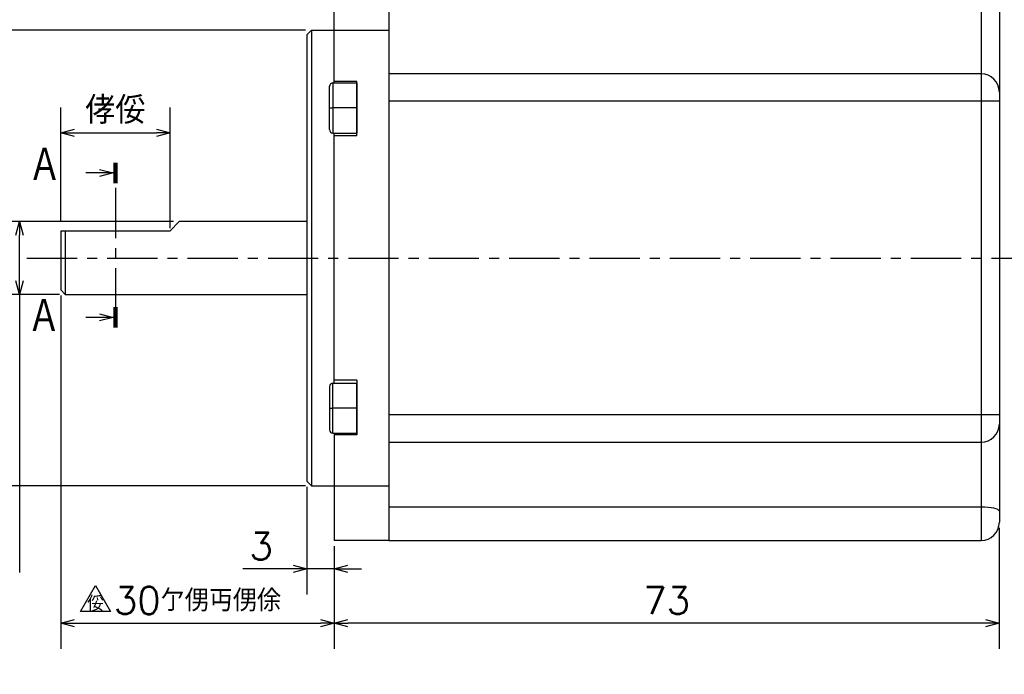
# Model space of a CAD drawing. Header units: millimetres. Extents: x -35 to 777, y -374 to 88.
# Tile 3 of 21: x 55 to 163, y -46 to 26. Entities that reach past the tile are written whole.
import ezdxf
from ezdxf.enums import TextEntityAlignment as Align

# ---------------------------------------------------------------- set-up
doc = ezdxf.new("R2010")
doc.units = ezdxf.units.MM
doc.header["$LTSCALE"] = 0.173622
doc.linetypes.add('CENTER', pattern=[50.8, 31.75, -6.35, 6.35, -6.35])
doc.layers.add('NoLayerName_001', color=7, linetype='Continuous')
doc.styles.get("Standard").update_dxf_attribs({"font": 'txt', "bigfont": 'extfont2'})
doc.dimstyles.get("Standard").update_dxf_attribs({"dimtxt": 2.5, "dimasz": 2.5, "dimexe": 1.25, "dimexo": 0.625, "dimtad": 1, "dimzin": 0, "dimdsep": 46, "dimtxsty": 'Standard', "dimcen": 2.5, "dimadec": 0, "dimazin": 0, "dimtfac": 0.75, "dimtmove": 0, "dimatfit": 3, "dimfxl": 1, "dimarcsym": 0})

# ---------------------------------------------------------------- blocks, each defined once
blk = doc.blocks.new('_OPEN30')
at = {"color": 0, "linetype": 'ByBlock', "lineweight": -2}
for p, q in [((-1, 0.267949), (0, 0)), ((0, 0), (-1, -0.267949)), ((0, 0), (-1, 0))]:
    blk.add_line(p, q, dxfattribs=at)
blk = doc.blocks.new('*D29')
at = {"layer": 'Defpoints', "color": 0}
for p in [(26.04, 27.46), (23.46, 22.04)]:
    blk.add_point(p, dxfattribs=at)
at = {"layer": 'NoLayerName_001', "color": 0, "linetype": 'Continuous', "lineweight": -2}
for p, q in [((30.78, 37.41), (27.11, 29.71)), ((41.63, 37.41), (30.78, 37.41)), ((24.75, 22.25), (24.75, 27.25)), ((22.25, 24.75), (27.25, 24.75))]:
    blk.add_line(p, q, dxfattribs=at)
at = {"layer": 'NoLayerName_001', "color": 0, "lineweight": 25, "xscale": 2.5, "yscale": 2.5, "zscale": 2.5, "rotation": 244.5407480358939}
blk.add_blockref('_OPEN30', (26.04, 27.46), dxfattribs=at)
at = {"layer": 'NoLayerName_001', "color": 0, "lineweight": 25, "insert": (36.7, 39.91), "char_height": 3, "attachment_point": 5}
blk.add_mtext('\\M+18C57\\M+198AB%%c6', dxfattribs=at)
blk = doc.blocks.new('_NONE')
blk = doc.blocks.new('*D33')
at = {"layer": 'Defpoints', "color": 0}
for p in [(71.75, 13.73), (59.75, 3.5), (71.75, 2.65)]:
    blk.add_point(p, dxfattribs=at)
at = {"layer": 'NoLayerName_001', "color": 0, "linetype": 'Continuous', "lineweight": 25}
for p, q in [((59.75, 4.12), (59.75, 16.53)), ((71.75, 3.27), (71.75, 16.53)), ((61.25, 13.73), (70.25, 13.73))]:
    blk.add_line(p, q, dxfattribs=at)
at = {"layer": 'NoLayerName_001', "color": 0, "lineweight": 25, "xscale": 1.5, "yscale": 1.5, "zscale": 1.5, "rotation": 180}
blk.add_blockref('_OPEN30', (59.75, 13.73), dxfattribs=at)
at = {"layer": 'NoLayerName_001', "color": 0, "lineweight": 25, "xscale": 1.5, "yscale": 1.5, "zscale": 1.5}
blk.add_blockref('_OPEN30', (71.75, 13.73), dxfattribs=at)
at = {"layer": 'NoLayerName_001', "color": 0, "lineweight": 25, "insert": (65.75, 16.23), "char_height": 3, "attachment_point": 5}
blk.add_mtext('侾俀', dxfattribs=at)
blk = doc.blocks.new('*D36')
at = {"layer": 'Defpoints', "color": 0}
for p in [(162.75, -29), (89.75, -31), (89.75, -40.08)]:
    blk.add_point(p, dxfattribs=at)
at = {"layer": 'NoLayerName_001', "color": 0, "linetype": 'Continuous', "lineweight": 25}
for p, q in [((162.75, -29.62), (162.75, -42.88)), ((89.75, -31.62), (89.75, -42.88)), ((161.25, -40.08), (91.25, -40.08))]:
    blk.add_line(p, q, dxfattribs=at)
at = {"layer": 'NoLayerName_001', "color": 0, "lineweight": 25, "xscale": 1.5, "yscale": 1.5, "zscale": 1.5, "rotation": 180}
blk.add_blockref('_OPEN30', (89.75, -40.08), dxfattribs=at)
at = {"layer": 'NoLayerName_001', "color": 0, "lineweight": 25, "xscale": 1.5, "yscale": 1.5, "zscale": 1.5}
blk.add_blockref('_OPEN30', (162.75, -40.08), dxfattribs=at)
at = {"layer": 'NoLayerName_001', "color": 0, "lineweight": 25, "insert": (126.25, -37.58), "char_height": 3, "attachment_point": 5}
blk.add_mtext('73', dxfattribs=at)
blk = doc.blocks.new('*D38')
at = {"layer": 'Defpoints', "color": 0}
for p in [(86.75, -24.5), (89.75, -31), (86.75, -34.12)]:
    blk.add_point(p, dxfattribs=at)
at = {"layer": 'NoLayerName_001', "color": 0, "linetype": 'Continuous', "lineweight": 25}
for p, q in [((86.75, -25.12), (86.75, -36.92)), ((86.75, -34.12), (79.75, -34.12)), ((85.25, -34.12), (83.75, -34.12)), ((89.75, -34.12), (86.75, -34.12)), ((91.25, -34.12), (92.75, -34.12))]:
    blk.add_line(p, q, dxfattribs=at)
at = {"layer": 'NoLayerName_001', "color": 0, "lineweight": 25, "xscale": 1.5, "yscale": 1.5, "zscale": 1.5}
blk.add_blockref('_OPEN30', (86.75, -34.12), dxfattribs=at)
at = {"layer": 'NoLayerName_001', "color": 0, "lineweight": 25, "xscale": 1.5, "yscale": 1.5, "zscale": 1.5, "rotation": 180}
blk.add_blockref('_OPEN30', (89.75, -34.12), dxfattribs=at)
at = {"layer": 'NoLayerName_001', "color": 0, "lineweight": 25, "insert": (81.75, -31.62), "char_height": 3, "attachment_point": 5}
blk.add_mtext('3', dxfattribs=at)
blk = doc.blocks.new('*D39')
at = {"layer": 'Defpoints', "color": 0}
for p in [(59.75, -3.5), (89.75, -40.08), (89.75, -40.08)]:
    blk.add_point(p, dxfattribs=at)
at = {"layer": 'NoLayerName_001', "color": 0, "linetype": 'Continuous', "lineweight": 25}
for p, q in [((59.75, -4.12), (59.75, -42.88)), ((61.25, -40.08), (88.25, -40.08))]:
    blk.add_line(p, q, dxfattribs=at)
at = {"layer": 'NoLayerName_001', "color": 0, "lineweight": 25, "xscale": 1.5, "yscale": 1.5, "zscale": 1.5, "rotation": 180}
blk.add_blockref('_OPEN30', (59.75, -40.08), dxfattribs=at)
at = {"layer": 'NoLayerName_001', "color": 0, "lineweight": 25, "xscale": 1.5, "yscale": 1.5, "zscale": 1.5}
blk.add_blockref('_OPEN30', (89.75, -40.08), dxfattribs=at)
at = {"layer": 'NoLayerName_001', "color": 0, "lineweight": 25, "insert": (74.75, -37.58), "char_height": 3, "attachment_point": 5}
blk.add_mtext('\\A1;30{{\\H0.80x;\\A1;亇侽丏侽俆}}', dxfattribs=at)
blk = doc.blocks.new('SX_DeltaSymbol')
at = {"color": 0, "linetype": 'ByBlock', "lineweight": -2}
blk.add_lwpolyline([(-0.5, -0.289), (0, 0.577), (0.5, -0.289)], close=True, dxfattribs=at)
blk.add_attdef('僨儖僞暥帤', text='', height=0.4).set_placement((0, 0), align=Align.MIDDLE)
blk = doc.blocks.new('*D41')
at = {"layer": 'Defpoints', "color": 0}
for p in [(48.12, 25), (87.25, 25), (87.25, -25)]:
    blk.add_point(p, dxfattribs=at)
at = {"layer": 'NoLayerName_001', "color": 0, "linetype": 'Continuous', "lineweight": 25}
for p, q in [((86.63, 25), (45.32, 25)), ((48.12, -23.5), (48.12, 23.5)), ((86.63, -25), (45.32, -25))]:
    blk.add_line(p, q, dxfattribs=at)
at = {"layer": 'NoLayerName_001', "color": 0, "lineweight": 25, "xscale": 1.5, "yscale": 1.5, "zscale": 1.5}
for p, rotation in [((48.12, 25), 90), ((48.12, -25), 270)]:
    blk.add_blockref('_OPEN30', p, dxfattribs=dict(at, rotation=rotation))
at = {"layer": 'NoLayerName_001', "color": 0, "lineweight": 25, "insert": (44.32, 0), "char_height": 3, "attachment_point": 5, "rotation": 90}
blk.add_mtext('\\A1;冇50{{\\H0.80x;\\A1;\\S丂侽^ 亅侽丏侽俁;}}', dxfattribs=at)
blk = doc.blocks.new('*D42')
at = {"layer": 'Defpoints', "color": 0}
for p in [(55.24, 4), (72.75, 4), (60.25, -4)]:
    blk.add_point(p, dxfattribs=at)
at = {"layer": 'NoLayerName_001', "color": 0, "linetype": 'Continuous', "lineweight": 25}
for p, q in [((72.13, 4), (52.44, 4)), ((55.24, -2.5), (55.24, 2.5)), ((59.63, -4), (52.44, -4)), ((55.24, -4), (55.24, -34.5))]:
    blk.add_line(p, q, dxfattribs=at)
at = {"layer": 'NoLayerName_001', "color": 0, "lineweight": 25, "xscale": 1.5, "yscale": 1.5, "zscale": 1.5}
for p, rotation in [((55.24, 4), 90), ((55.24, -4), 270)]:
    blk.add_blockref('_OPEN30', p, dxfattribs=dict(at, rotation=rotation))
at = {"layer": 'NoLayerName_001', "color": 0, "lineweight": 25, "insert": (51.44, -25), "char_height": 3, "attachment_point": 5, "rotation": 90}
blk.add_mtext('\\A1;冇8{{\\H0.80x;\\A1;\\S丂侽^ 亅侽丏侽侾侾;}}', dxfattribs=at)

msp = doc.modelspace()

# ---------------------------------------------------------------- linework, layer by layer
at = {"layer": 'NoLayerName_001', "color": 7, "linetype": 'Continuous', "lineweight": 25}
for p, q in [((89.7535, 19.2268), (89.7535, 31)), ((95.7535, 31), (95.7535, -31)), ((160.7535, 31), (160.7535, -31)), ((162.7535, 29), (162.7535, -29)), ((87.2535, 25), (86.7535, 24.5)), ((87.2535, 25), (95.7535, 25)), ((87.2535, 25), (87.2535, -25)), ((86.7535, 24.5), (86.7535, -24.5)), ((160.7535, 20.225), (95.7535, 20.225)), ((92.2535, 19.4), (89.7535, 19.4)), ((92.2535, 13.4), (92.2535, 19.4)), ((95.7535, 17.225), (95.7535, -17.225)), ((162.7535, 17.225), (95.7535, 17.225)), ((89.7535, -13.7268), (89.7535, 13.7268)), ((92.2535, 13.4), (89.7535, 13.4)), ((72.7535, 4), (71.7535, 3)), ((86.7535, 4), (72.7535, 4)), ((59.7535, 3), (59.7535, -3.5)), ((59.7535, 3), (71.7535, 3)), ((60.2535, 3), (60.2535, -4)), ((59.7535, -3.5), (60.2535, -4)), ((60.2535, -4), (86.7535, -4)), ((92.2535, -13.4), (89.7535, -13.4)), ((92.2535, -13.4), (92.2535, -19.4)), ((162.7535, -17.225), (95.7535, -17.225)), ((89.7535, -19.2268), (89.7535, -31)), ((92.2535, -19.4), (89.7535, -19.4)), ((95.7535, -20.225), (160.7535, -20.225)), ((86.7535, -24.5), (87.2535, -25)), ((87.2535, -25), (95.7535, -25)), ((160.7535, -27.3333), (95.7535, -27.3333)), ((95.7535, -31), (89.7535, -31)), ((95.7535, -31), (160.7535, -31))]:
    msp.add_line(p, q, dxfattribs=at)
at = {"layer": 'NoLayerName_001', "color": 250, "linetype": 'Continuous', "lineweight": 25}
for p, q in [((89.6284, 19.2268), (92.2535, 19.2268)), ((92.2535, 16.4768), (89.6285, 16.4768)), ((89.6284, 13.7268), (92.2535, 13.7268)), ((89.6284, -13.7268), (92.2535, -13.7268)), ((92.2535, -16.4768), (89.6285, -16.4768)), ((89.6284, -19.2268), (92.2535, -19.2268))]:
    msp.add_line(p, q, dxfattribs=at)
at = {"layer": 'NoLayerName_001', "color": 7, "linetype": 'CENTER', "lineweight": 25}
for p, q in [((65.7628, 7.7065), (65.7628, -6.7133)), ((56.0382, 0), (164.4102, 0))]:
    msp.add_line(p, q, dxfattribs=at)
at = {"layer": 'NoLayerName_001', "color": 7, "linetype": 'Continuous', "lineweight": 25, "const_width": 0.496}
for points in [[(65.7628, 8.1973), (65.7628, 10.4813)], [(65.7628, -5.3665), (65.7628, -7.6505)]]:
    msp.add_lwpolyline(points, dxfattribs=at)
at = {"layer": 'NoLayerName_001', "color": 7, "linetype": 'Continuous', "lineweight": 25}
for centre, start, end in [((160.7535, 18.225), 0, 90), ((160.7535, -18.225), 270, 0), ((160.7535, -29), 270, 0)]:
    msp.add_arc(centre, 2, start, end, dxfattribs=at)
at = {"layer": 'NoLayerName_001', "color": 250, "linetype": 'Continuous', "lineweight": 25}
for centre, start, end in [((89.6285, 18.8518), 89.792204, 180), ((89.6285, 14.1018), 180, 269.792204), ((89.6285, -14.1018), 89.792204, 180), ((89.6285, -18.8518), 180, 269.792204)]:
    msp.add_arc(centre, 0.375, start, end, dxfattribs=at)
at = {"layer": 'NoLayerName_001', "color": 7, "linetype": 'Continuous', "lineweight": 25}
msp.add_ellipse((160.7535, -27.7778), major_axis=(2, 0), ratio=0.22222222, start_param=0, end_param=1.57079633, dxfattribs=at)
at = {"layer": 'NoLayerName_001', "color": 250, "linetype": 'Continuous', "lineweight": 25}
for points, knots in [([(89.2535, 16.4768), (89.2535, 16.6344), (89.2535, 16.9402), (89.2535, 17.3813), (89.2535, 17.7833), (89.2535, 18.1348), (89.2535, 18.4246), (89.2535, 18.6416), (89.2535, 18.776), (89.2535, 18.8368), (89.2535, 18.8518)], [0, 0, 0, 0, 0.47255691, 0.91749856, 1.32334241, 1.67860589, 1.97194616, 2.19258324, 2.32987887, 2.375, 2.375, 2.375, 2.375]), ([(89.6285, 19.2268), (89.6285, 19.2023), (89.6285, 19.1256), (89.6285, 18.9764), (89.6285, 18.7528), (89.6285, 18.4514), (89.6285, 18.0631), (89.6285, 17.5908), (89.6285, 17.0522), (89.6285, 16.673), (89.6285, 16.4768)], [0, 0, 0, 0, 0.07374672, 0.2300807, 0.44757498, 0.7444665, 1.1342343, 1.61253281, 2.16150299, 2.74999902, 2.74999902, 2.74999902, 2.74999902]), ([(92.2535, 19.2268), (92.2535, 19.2094), (92.2535, 19.139), (92.2535, 18.9835), (92.2535, 18.7321), (92.2535, 18.3966), (92.2535, 17.9896), (92.2535, 17.5241), (92.2535, 17.0134), (92.2535, 16.6592), (92.2535, 16.4768)], [0, 0, 0, 0, 0.05224552, 0.21121941, 0.46669392, 0.80635108, 1.21770879, 1.68763324, 2.20282885, 2.75, 2.75, 2.75, 2.75]), ([(89.2535, 16.4768), (89.2623, 16.4768), (89.2826, 16.4768), (89.3193, 16.4768), (89.3671, 16.4768), (89.4257, 16.4768), (89.5141, 16.4768), (89.5825, 16.4768), (89.6285, 16.4768)], [0, 0, 0, 0, 0.026329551, 0.061126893, 0.109835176, 0.169796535, 0.236964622, 0.375, 0.375, 0.375, 0.375]), ([(89.2535, 14.1018), (89.2535, 14.1169), (89.2535, 14.1777), (89.2535, 14.312), (89.2535, 14.5291), (89.2535, 14.8189), (89.2535, 15.1704), (89.2535, 15.5724), (89.2535, 16.0135), (89.2535, 16.3193), (89.2535, 16.4768)], [0, 0, 0, 0, 0.04512113, 0.18241676, 0.40305384, 0.69639411, 1.05165759, 1.45750144, 1.90244309, 2.375, 2.375, 2.375, 2.375]), ([(89.6285, 16.4768), (89.6285, 16.2807), (89.6285, 15.9015), (89.6285, 15.3629), (89.6285, 14.8906), (89.6285, 14.5023), (89.6285, 14.2009), (89.6285, 13.9773), (89.6285, 13.8281), (89.6285, 13.7514), (89.6285, 13.7268)], [0, 0, 0, 0, 0.58849603, 1.1374662, 1.61576471, 2.00553251, 2.30242403, 2.51991832, 2.6762523, 2.74999902, 2.74999902, 2.74999902, 2.74999902]), ([(92.2535, 16.4768), (92.2535, 16.2945), (92.2535, 15.9403), (92.2535, 15.4296), (92.2535, 14.9641), (92.2535, 14.5571), (92.2535, 14.2216), (92.2535, 13.9702), (92.2535, 13.8147), (92.2535, 13.7443), (92.2535, 13.7268)], [0, 0, 0, 0, 0.54717115, 1.06236676, 1.53229121, 1.94364892, 2.28330608, 2.53878059, 2.69775448, 2.75, 2.75, 2.75, 2.75]), ([(89.6285, -16.4768), (89.6285, -16.3218), (89.6285, -16.0035), (89.6285, -15.5225), (89.6285, -15.0457), (89.6285, -14.6053), (89.6285, -14.2348), (89.6285, -13.9627), (89.6285, -13.8048), (89.6285, -13.7395), (89.6285, -13.7268)], [0, 0, 0, 0, 0.46513051, 0.95482294, 1.442934, 1.8955352, 2.27627288, 2.55432622, 2.71192634, 2.74999902, 2.74999902, 2.74999902, 2.74999902]), ([(92.2535, -16.4768), (92.2535, -16.2945), (92.2535, -15.9403), (92.2535, -15.4296), (92.2535, -14.9641), (92.2535, -14.5571), (92.2535, -14.2216), (92.2535, -13.9702), (92.2535, -13.8147), (92.2535, -13.7443), (92.2535, -13.7268)], [0, 0, 0, 0, 0.54717115, 1.06236676, 1.53229121, 1.94364892, 2.28330608, 2.53878059, 2.69775448, 2.75, 2.75, 2.75, 2.75]), ([(89.2535, -14.1018), (89.2535, -14.1169), (89.2535, -14.1777), (89.2535, -14.312), (89.2535, -14.5291), (89.2535, -14.8189), (89.2535, -15.1704), (89.2535, -15.5724), (89.2535, -16.0135), (89.2535, -16.3193), (89.2535, -16.4768)], [0, 0, 0, 0, 0.04512113, 0.18241676, 0.40305384, 0.69639411, 1.05165759, 1.45750144, 1.90244309, 2.375, 2.375, 2.375, 2.375]), ([(89.2535, -16.4768), (89.2623, -16.4768), (89.2826, -16.4768), (89.3193, -16.4768), (89.3671, -16.4768), (89.4257, -16.4768), (89.5141, -16.4768), (89.5825, -16.4768), (89.6285, -16.4768)], [0, 0, 0, 0, 0.026329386, 0.061126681, 0.109834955, 0.169796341, 0.236964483, 0.375, 0.375, 0.375, 0.375]), ([(89.2535, -16.4768), (89.2535, -16.6344), (89.2535, -16.9402), (89.2535, -17.3813), (89.2535, -17.7833), (89.2535, -18.1348), (89.2535, -18.4246), (89.2535, -18.6416), (89.2535, -18.776), (89.2535, -18.8368), (89.2535, -18.8518)], [0, 0, 0, 0, 0.47255691, 0.91749856, 1.32334241, 1.67860589, 1.97194616, 2.19258324, 2.32987887, 2.375, 2.375, 2.375, 2.375]), ([(89.6285, -19.2268), (89.6285, -19.2142), (89.6285, -19.1489), (89.6285, -18.991), (89.6285, -18.7189), (89.6285, -18.3484), (89.6285, -17.9079), (89.6285, -17.4311), (89.6285, -16.9502), (89.6285, -16.6319), (89.6285, -16.4768)], [0, 0, 0, 0, 0.03807268, 0.19567279, 0.47372613, 0.85446382, 1.30706501, 1.79517608, 2.28486851, 2.74999902, 2.74999902, 2.74999902, 2.74999902]), ([(92.2535, -19.2268), (92.2535, -19.2094), (92.2535, -19.139), (92.2535, -18.9835), (92.2535, -18.7321), (92.2535, -18.3966), (92.2535, -17.9896), (92.2535, -17.5241), (92.2535, -17.0134), (92.2535, -16.6592), (92.2535, -16.4768)], [0, 0, 0, 0, 0.05224552, 0.21121941, 0.46669392, 0.80635108, 1.21770879, 1.68763324, 2.20282885, 2.75, 2.75, 2.75, 2.75])]:
    msp.add_open_spline(points, degree=3, knots=knots, dxfattribs=at)

# ---------------------------------------------------------------- block references
at = {"layer": 'NoLayerName_001', "color": 7, "linetype": 'Continuous', "lineweight": 25}
ref = msp.add_blockref('SX_DeltaSymbol', (63.5577, -37.8396), dxfattribs=dict(at, xscale=3.299999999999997, yscale=3.299999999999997, zscale=3.299999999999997))
ref.add_attrib('僨儖僞暥帤', '俀', dxfattribs={"layer": '0', "color": 7, "linetype": 'Continuous', "lineweight": 25, "height": 1.65}).set_placement((63.5577, -37.8396), align=Align.MIDDLE)

# ---------------------------------------------------------------- texts
at = {"layer": 'NoLayerName_001', "color": 7, "linetype": 'Continuous', "lineweight": 25, "char_height": 4, "attachment_point": 7, "line_spacing_factor": 0.6}
for insert in [(56.1651, 8.1947), (56.0853, -8.4035)]:
    msp.add_mtext('\\W0.8333;\\M+18260', dxfattribs=dict(at, insert=insert))

# ---------------------------------------------------------------- dimensions: what is measured, and where the dimension line sits
at = {"layer": 'NoLayerName_001', "color": 7, "linetype": 'Continuous', "lineweight": 25}
dim = msp.add_diameter_dim_2p(p1=(23.4591, 22.0401), p2=(26.0383, 27.4574), text='係亅<>', dimstyle='Standard', override={"dimtxt": 3, "dimexe": 2.8, "dimgap": 1, "dimtad": 3, "dimtih": 1, "dimtoh": 1, "dimdec": 3, "dimzin": 8, "dimblk1": 'NONE', "dimblk2": 'OPEN30', "dimsah": 1, "dimse1": 1, "dimclrd": 0, "dimclre": 0, "dimclrt": 0, "dimtp": 0, "dimtm": 0, "dimtofl": 0, "dimlwd": 25, "dimlwe": -2}, dxfattribs=at)
dim.commit()
dim.dimension.update_dxf_attribs({"geometry": '*D29', "text_midpoint": (36.7049, 37.4089), "dimtype": 163})
for base, p1, p2, angle, override, picture, middle in [((48.1188, 25), (87.2535, -25), (87.2535, 25), 90, {"dimtxt": 3, "dimasz": 1.5, "dimexe": 2.8, "dimgap": 1, "dimdec": 3, "dimzin": 8, "dimpost": '冇<>{{\\H0.80x;\\A1;\\S丂侽^ 亅侽丏侽俁;}}', "dimblk": 'OPEN30', "dimclrd": 0, "dimclre": 0, "dimclrt": 0, "dimtp": 0, "dimtm": 0, "dimtfac": 0.8, "dimtolj": 1, "dimlwd": 25, "dimlwe": 25}, '*D41', (48.1188, 0)), ((55.2413, 4), (60.2535, -4), (72.7535, 4), 90, {"dimtxt": 3, "dimasz": 1.5, "dimexe": 2.8, "dimgap": 1, "dimdec": 3, "dimzin": 8, "dimpost": '冇<>{{\\H0.80x;\\A1;\\S丂侽^ 亅侽丏侽侾侾;}}', "dimblk": 'OPEN30', "dimclrd": 0, "dimclre": 0, "dimclrt": 0, "dimtp": 0, "dimtm": 0, "dimtfac": 0.8, "dimtolj": 1, "dimlwd": 25, "dimlwe": 25}, '*D42', (55.2413, -25)), ((86.7535, -34.1156), (89.7535, -31), (86.7535, -24.5), 180, {"dimtxt": 3, "dimasz": 1.5, "dimexe": 2.8, "dimgap": 1, "dimdec": 3, "dimzin": 8, "dimblk": 'OPEN30', "dimse1": 1, "dimclrd": 0, "dimclre": 0, "dimclrt": 0, "dimtp": 0, "dimtm": 0, "dimlwd": 25, "dimlwe": 25}, '*D38', (81.7535, -34.1156)), ((89.7535, -40.085), (162.7535, -29), (89.7535, -31), 180, {"dimtxt": 3, "dimasz": 1.5, "dimexe": 2.8, "dimgap": 1, "dimdec": 3, "dimzin": 8, "dimblk": 'OPEN30', "dimclrd": 0, "dimclre": 0, "dimclrt": 0, "dimtp": 0, "dimtm": 0, "dimlwd": 25, "dimlwe": 25}, '*D36', (126.2535, -40.085))]:
    dim = msp.add_linear_dim(base=base, p1=p1, p2=p2, angle=angle, dimstyle='Standard', override=override, dxfattribs=at)
    dim.commit()
    dim.dimension.update_dxf_attribs({"geometry": picture, "text_midpoint": middle, "dimtype": 160})
dim = msp.add_linear_dim(base=(71.7545, 13.7317), p1=(59.7535, 3.499), p2=(71.7545, 2.6467), text='侾俀', dimstyle='Standard', override={"dimtxt": 3, "dimasz": 1.5, "dimexe": 2.8, "dimgap": 1, "dimdec": 3, "dimzin": 8, "dimblk": 'OPEN30', "dimclrd": 0, "dimclre": 0, "dimclrt": 0, "dimtp": 0, "dimtm": 0, "dimlwd": 25, "dimlwe": 25}, dxfattribs=at)
dim.commit()
dim.dimension.update_dxf_attribs({"geometry": '*D33', "text_midpoint": (65.754, 13.7317), "dimtype": 160})
dim = msp.add_linear_dim(base=(89.7535, -40.085), p1=(59.7535, -3.5), p2=(89.7535, -40.085), dimstyle='Standard', override={"dimtxt": 3, "dimasz": 1.5, "dimexe": 2.8, "dimgap": 1, "dimdec": 3, "dimzin": 8, "dimpost": '<>{{\\H0.80x;\\A1;亇侽丏侽俆}}', "dimblk": 'OPEN30', "dimse2": 1, "dimclrd": 0, "dimclre": 0, "dimclrt": 0, "dimtp": 0, "dimtm": 0, "dimtfac": 0.8, "dimtolj": 1, "dimlwd": 25, "dimlwe": 25}, dxfattribs=at)
dim.commit()
dim.dimension.update_dxf_attribs({"geometry": '*D39', "text_midpoint": (74.7535, -40.085), "dimtype": 160})

# ---------------------------------------------------------------- leaders
for points in [[(65.5148, 9.3393), (62.5148, 9.3393)], [(65.5148, -6.5085), (62.5148, -6.5085)]]:
    msp.add_leader(points, dimstyle='Standard', override={"dimasz": 1.496, "dimldrblk": 'OPEN30'}, dxfattribs=at)

doc.saveas('drawing.dxf')
